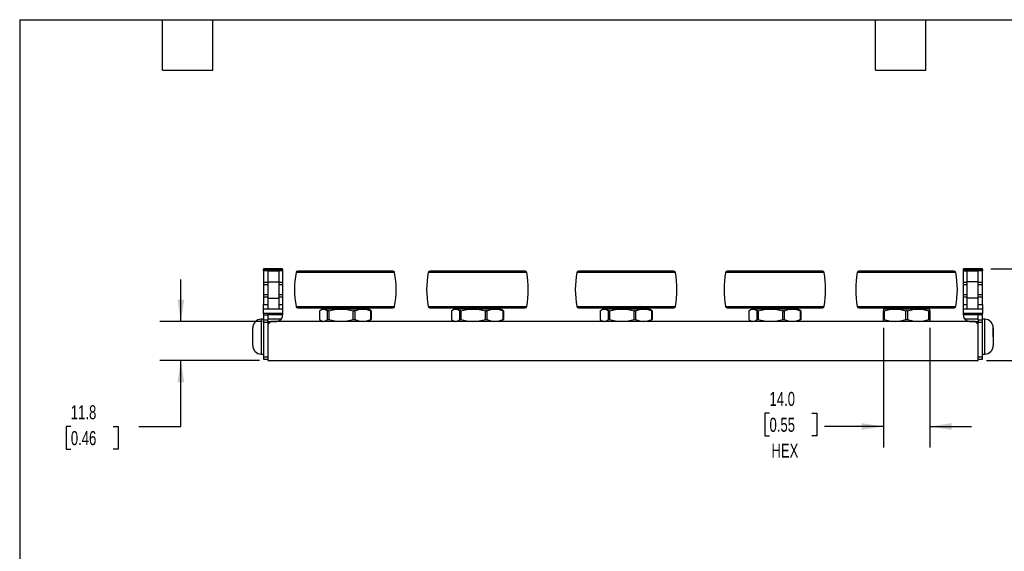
# Model space of a CAD drawing. Header units: millimetres. Extents: x 13 to 546, y 13 to 419.
# Tile 2 of 4: x 13 to 311, y 258 to 419. Entities that reach past the tile are written whole.
import ezdxf

# ---------------------------------------------------------------- set-up
doc = ezdxf.new("R2010")
doc.units = ezdxf.units.MM
doc.header["$LTSCALE"] = 2
doc.layers.add('DIMENSIONS', color=140, linetype='Continuous', lineweight=25)
doc.layers.add('TEXT', color=140, linetype='Continuous', lineweight=25)
doc.styles.add('SLDTEXTSTYLE0', font='TXT', dxfattribs={"width": 0.7})
doc.dimstyles.new('SLDDIMSTYLE2', dxfattribs={"dimtxt": 4.316016, "dimasz": 6.604, "dimexe": 0, "dimexo": 0.0625, "dimgap": 1.079004, "dimtad": 0, "dimtih": 1, "dimtoh": 1, "dimrnd": 1e-09, "dimzin": 4, "dimdsep": 46, "dimtxsty": 'SLDTEXTSTYLE0', "dimsah": 1, "dimcen": 0.09, "dimadec": 0, "dimazin": 1, "dimtfac": 1, "dimtmove": 0, "dimatfit": 0, "dimfxl": 0, "dimfrac": 2, "dimtolj": 1, "dimtzin": 12, "dimarcsym": 0})
doc.dimstyles.new('SLDDIMSTYLE6', dxfattribs={"dimtxt": 4.316016, "dimasz": 6.604, "dimexe": 0, "dimexo": 0.0625, "dimgap": 1.079004, "dimtad": 0, "dimtih": 1, "dimtoh": 1, "dimrnd": 1e-09, "dimzin": 12, "dimdsep": 46, "dimtxsty": 'SLDTEXTSTYLE0', "dimsah": 1, "dimcen": 0.09, "dimadec": 0, "dimazin": 3, "dimtfac": 1, "dimtmove": 0, "dimatfit": 0, "dimfxl": 0, "dimfrac": 2, "dimtolj": 1, "dimtzin": 12, "dimarcsym": 0})

# ---------------------------------------------------------------- blocks, each defined once
blk = doc.blocks.new('_D_9')
at = {"layer": 'DIMENSIONS'}
for p, q in [((61.49, 327.86), (61.49, 340.56)), ((86.23, 327.86), (55.14, 327.86)), ((85.28, 316.08), (55.14, 316.08)), ((61.49, 296.08), (61.49, 316.08)), ((28.18, 296.08), (26.73, 296.08)), ((26.73, 296.08), (26.73, 289.22)), ((41.01, 296.08), (42.46, 296.08)), ((42.46, 296.08), (42.46, 289.22)), ((48.79, 296.08), (61.49, 296.08)), ((26.73, 289.22), (28.18, 289.22)), ((42.46, 289.22), (41.01, 289.22))]:
    blk.add_line(p, q, dxfattribs=at)
for points in [[(61.49, 327.86), (62.51, 334.47), (60.47, 334.47)], [(61.49, 316.08), (60.47, 309.47), (62.51, 309.47)]]:
    blk.add_solid(points, dxfattribs=at)
at = {"layer": 'DIMENSIONS', "char_height": 4.233, "attachment_point": 1, "style": 'SLDTEXTSTYLE0'}
for s, insert in [('11.8', (28.18, 302.5)), ('0.46', (28.18, 294.68))]:
    blk.add_mtext(s, dxfattribs=dict(at, insert=insert))
blk = doc.blocks.new('_D_10')
at = {"layer": 'DIMENSIONS'}
for p, q in [((332.79, 343.76), (332.79, 356.46)), ((306.64, 343.76), (339.14, 343.76)), ((326.38, 330.22), (324.93, 330.22)), ((324.93, 330.22), (324.93, 323.36)), ((339.2, 330.22), (340.65, 330.22)), ((340.65, 330.22), (340.65, 323.36)), ((324.93, 323.36), (326.38, 323.36)), ((340.65, 323.36), (339.2, 323.36)), ((305.37, 316.08), (339.14, 316.08)), ((332.79, 316.08), (332.79, 303.38))]:
    blk.add_line(p, q, dxfattribs=at)
for points in [[(332.79, 343.76), (333.81, 350.37), (331.77, 350.37)], [(332.79, 316.08), (331.77, 309.47), (333.81, 309.47)]]:
    blk.add_solid(points, dxfattribs=at)
at = {"layer": 'DIMENSIONS', "char_height": 4.233, "attachment_point": 1, "style": 'SLDTEXTSTYLE0'}
for s, insert in [('27.7', (326.38, 336.64)), ('1.09', (326.38, 328.82))]:
    blk.add_mtext(s, dxfattribs=dict(at, insert=insert))
blk = doc.blocks.new('_D_11')
at = {"layer": 'DIMENSIONS'}
for p, q in [((274.16, 325.87), (274.16, 289.73)), ((288.16, 325.87), (288.16, 289.73)), ((239.67, 300.12), (238.22, 300.12)), ((238.22, 300.12), (238.22, 293.26)), ((252.5, 300.12), (253.95, 300.12)), ((253.95, 300.12), (253.95, 293.26)), ((274.16, 296.08), (256.36, 296.08)), ((288.16, 296.08), (300.86, 296.08)), ((238.22, 293.26), (239.67, 293.26)), ((253.95, 293.26), (252.5, 293.26))]:
    blk.add_line(p, q, dxfattribs=at)
for points in [[(274.16, 296.08), (267.56, 297.09), (267.56, 295.06)], [(288.16, 296.08), (294.76, 295.06), (294.76, 297.09)]]:
    blk.add_solid(points, dxfattribs=at)
at = {"layer": 'DIMENSIONS', "char_height": 4.233, "attachment_point": 1, "style": 'SLDTEXTSTYLE0'}
for s, insert in [('14.0', (239.67, 306.54)), ('0.55', (239.67, 298.71)), ('HEX', (240.25, 290.89))]:
    blk.add_mtext(s, dxfattribs=dict(at, insert=insert))

msp = doc.modelspace()

# ---------------------------------------------------------------- linework, layer by layer
for p, q in [((92.261, 343.764), (86.546, 343.764)), ((86.546, 343.764), (86.546, 343.519)), ((86.546, 343.519), (92.261, 343.519)), ((86.546, 343.104), (86.546, 343.519)), ((87.816, 343.104), (86.546, 343.104)), ((86.546, 343.104), (86.546, 339.641)), ((87.816, 343.104), (87.816, 339.802)), ((87.816, 343.104), (91.116, 343.104)), ((91.116, 343.104), (91.116, 339.802)), ((92.261, 343.104), (91.116, 343.104)), ((92.261, 343.519), (92.261, 343.764)), ((92.261, 343.519), (92.261, 343.104)), ((92.261, 343.104), (92.261, 339.641)), ((304.097, 343.764), (298.382, 343.764)), ((298.382, 343.519), (298.382, 343.764)), ((298.382, 343.519), (304.097, 343.519)), ((298.382, 343.104), (298.382, 343.519)), ((298.382, 343.104), (299.527, 343.104)), ((298.382, 339.641), (298.382, 343.104)), ((299.527, 339.802), (299.527, 343.104)), ((299.527, 343.104), (302.827, 343.104)), ((302.827, 339.802), (302.827, 343.104)), ((304.097, 343.104), (302.827, 343.104)), ((304.097, 343.519), (304.097, 343.764)), ((304.097, 343.519), (304.097, 343.104)), ((304.097, 339.641), (304.097, 343.104)), ((87.816, 339.802), (91.116, 339.802)), ((87.816, 339.802), (87.816, 334.849)), ((91.116, 339.802), (91.116, 334.849)), ((108.519, 342.632), (96.346, 342.632)), ((126.192, 342.632), (108.519, 342.632)), ((148.499, 342.632), (136.326, 342.632)), ((166.172, 342.632), (148.499, 342.632)), ((193.508, 342.632), (181.335, 342.632)), ((211.181, 342.632), (193.508, 342.632)), ((238.516, 342.632), (226.344, 342.632)), ((256.19, 342.632), (238.516, 342.632)), ((288.62, 342.632), (266.236, 342.632)), ((296.082, 342.632), (288.62, 342.632)), ((302.827, 339.802), (299.527, 339.802)), ((299.527, 334.849), (299.527, 339.802)), ((302.827, 334.849), (302.827, 339.802)), ((87.816, 339.641), (86.546, 339.641)), ((86.546, 339.641), (86.546, 339.048)), ((86.546, 339.048), (87.816, 339.048)), ((86.546, 339.048), (86.546, 335.934)), ((92.261, 339.641), (91.116, 339.641)), ((91.116, 339.048), (92.261, 339.048)), ((92.261, 339.641), (92.261, 339.048)), ((92.261, 339.048), (92.261, 335.934)), ((299.527, 339.641), (298.382, 339.641)), ((298.382, 339.048), (298.382, 339.641)), ((298.382, 339.048), (299.527, 339.048)), ((298.382, 335.934), (298.382, 339.048)), ((304.097, 339.641), (302.827, 339.641)), ((302.827, 339.048), (304.097, 339.048)), ((304.097, 339.048), (304.097, 339.641)), ((304.097, 335.934), (304.097, 339.048)), ((87.816, 335.934), (86.546, 335.934)), ((86.546, 335.934), (86.546, 335.341)), ((86.546, 335.341), (87.816, 335.341)), ((86.546, 335.341), (86.546, 332.941)), ((87.816, 334.849), (91.116, 334.849)), ((87.816, 334.849), (87.816, 331.547)), ((92.261, 335.934), (91.116, 335.934)), ((91.116, 335.341), (92.261, 335.341)), ((91.116, 334.849), (91.116, 331.547)), ((92.261, 335.934), (92.261, 335.341)), ((92.261, 335.341), (92.261, 332.941)), ((299.527, 335.934), (298.382, 335.934)), ((298.382, 335.341), (298.382, 335.934)), ((298.382, 335.341), (299.527, 335.341)), ((298.382, 332.941), (298.382, 335.341)), ((302.827, 334.849), (299.527, 334.849)), ((299.527, 331.547), (299.527, 334.849)), ((304.097, 335.934), (302.827, 335.934)), ((302.827, 335.341), (304.097, 335.341)), ((302.827, 331.547), (302.827, 334.849)), ((304.097, 335.341), (304.097, 335.934)), ((304.097, 332.941), (304.097, 335.341)), ((86.546, 332.941), (87.816, 332.941)), ((86.546, 331.54), (86.546, 332.941)), ((92.261, 331.54), (86.546, 331.54)), ((86.546, 330.226), (86.546, 331.54)), ((91.116, 331.547), (87.816, 331.547)), ((91.116, 332.941), (92.261, 332.941)), ((92.261, 332.941), (92.261, 331.54)), ((92.261, 331.54), (92.261, 330.277)), ((96.346, 332.349), (108.519, 332.349)), ((103.416, 331.049), (103.416, 328.413)), ((104.27, 331.598), (103.84, 331.349)), ((104.667, 331.598), (104.27, 331.598)), ((109.98, 331.598), (104.667, 331.598)), ((106.273, 331.049), (105.918, 331.049)), ((105.918, 328.413), (105.918, 331.049)), ((106.273, 331.049), (106.273, 328.413)), ((106.603, 331.928), (106.603, 331.598)), ((108.519, 332.349), (126.192, 332.349)), ((116.582, 331.598), (109.98, 331.598)), ((113.686, 328.413), (113.686, 331.049)), ((114.127, 331.049), (113.686, 331.049)), ((114.127, 331.049), (114.127, 328.413)), ((115.935, 331.598), (115.935, 331.928)), ((118.268, 331.598), (116.582, 331.598)), ((118.699, 331.349), (118.268, 331.598)), ((119.123, 331.049), (118.689, 331.332)), ((119.037, 328.413), (119.037, 331.049)), ((119.123, 331.049), (119.037, 331.049)), ((119.123, 331.049), (119.123, 328.413)), ((136.326, 332.349), (148.499, 332.349)), ((143.395, 331.049), (143.395, 328.413)), ((144.25, 331.598), (143.82, 331.349)), ((144.647, 331.598), (144.25, 331.598)), ((149.959, 331.598), (144.647, 331.598)), ((146.253, 331.049), (145.898, 331.049)), ((145.898, 328.413), (145.898, 331.049)), ((146.253, 331.049), (146.253, 328.413)), ((146.583, 331.928), (146.583, 331.598)), ((148.499, 332.349), (166.172, 332.349)), ((156.562, 331.598), (149.959, 331.598)), ((153.665, 328.413), (153.665, 331.049)), ((154.106, 331.049), (153.665, 331.049)), ((154.106, 331.049), (154.106, 328.413)), ((155.915, 331.598), (155.915, 331.928)), ((158.248, 331.598), (156.562, 331.598)), ((158.678, 331.349), (158.248, 331.598)), ((159.103, 331.049), (158.668, 331.332)), ((159.017, 328.413), (159.017, 331.049)), ((159.103, 331.049), (159.017, 331.049)), ((159.103, 331.049), (159.103, 328.413)), ((181.335, 332.349), (193.508, 332.349)), ((188.404, 331.049), (188.404, 328.413)), ((189.259, 331.598), (188.828, 331.349)), ((189.655, 331.598), (189.259, 331.598)), ((194.968, 331.598), (189.655, 331.598)), ((191.262, 331.049), (190.907, 331.049)), ((190.907, 328.413), (190.907, 331.049)), ((191.262, 331.049), (191.262, 328.413)), ((191.592, 331.928), (191.592, 331.598)), ((193.508, 332.349), (211.181, 332.349)), ((201.57, 331.598), (194.968, 331.598)), ((198.674, 328.413), (198.674, 331.049)), ((199.115, 331.049), (198.674, 331.049)), ((199.115, 331.049), (199.115, 328.413)), ((200.924, 331.598), (200.924, 331.928)), ((203.257, 331.598), (201.57, 331.598)), ((203.687, 331.349), (203.257, 331.598)), ((204.112, 331.049), (203.677, 331.332)), ((204.025, 328.413), (204.025, 331.049)), ((204.112, 331.049), (204.025, 331.049)), ((204.112, 331.049), (204.112, 328.413)), ((226.344, 332.349), (238.516, 332.349)), ((233.413, 331.049), (233.413, 328.413)), ((234.268, 331.598), (233.837, 331.349)), ((234.664, 331.598), (234.268, 331.598)), ((239.977, 331.598), (234.664, 331.598)), ((236.27, 331.049), (235.916, 331.049)), ((235.916, 328.413), (235.916, 331.049)), ((236.27, 331.049), (236.27, 328.413)), ((236.601, 331.928), (236.601, 331.598)), ((238.516, 332.349), (256.19, 332.349)), ((246.579, 331.598), (239.977, 331.598)), ((243.683, 328.413), (243.683, 331.049)), ((244.124, 331.049), (243.683, 331.049)), ((244.124, 331.049), (244.124, 328.413)), ((245.933, 331.598), (245.933, 331.928)), ((248.266, 331.598), (246.579, 331.598)), ((248.696, 331.349), (248.266, 331.598)), ((249.12, 331.049), (248.686, 331.332)), ((249.034, 328.413), (249.034, 331.049)), ((249.12, 331.049), (249.034, 331.049)), ((249.12, 331.049), (249.12, 328.413)), ((266.236, 332.349), (288.62, 332.349)), ((277.659, 331.598), (274.16, 331.598)), ((274.394, 331.049), (274.16, 331.049)), ((274.16, 328.413), (274.16, 331.049)), ((274.394, 331.049), (274.394, 328.413)), ((276.493, 331.928), (276.493, 331.598)), ((284.658, 331.598), (277.659, 331.598)), ((281.393, 331.049), (280.925, 331.049)), ((280.925, 328.413), (280.925, 331.049)), ((281.393, 331.049), (281.393, 328.413)), ((288.158, 331.598), (284.658, 331.598)), ((285.825, 331.598), (285.825, 331.928)), ((287.924, 328.413), (287.924, 331.049)), ((288.158, 331.049), (287.924, 331.049)), ((288.158, 331.049), (288.158, 328.413)), ((288.62, 332.349), (296.082, 332.349)), ((298.382, 332.941), (299.527, 332.941)), ((298.382, 331.54), (298.382, 332.941)), ((304.097, 331.54), (298.382, 331.54)), ((298.382, 330.277), (298.382, 331.54)), ((302.827, 331.547), (299.527, 331.547)), ((302.827, 332.941), (304.097, 332.941)), ((304.097, 332.941), (304.097, 331.54)), ((304.097, 331.54), (304.097, 330.226)), ((86.546, 328.491), (85.786, 328.491)), ((85.786, 328.491), (85.786, 317.991)), ((87.816, 330.226), (86.546, 330.226)), ((86.546, 330.226), (86.546, 329.896)), ((86.546, 329.896), (87.816, 329.896)), ((86.546, 329.896), (86.546, 328.245)), ((87.816, 328.245), (86.546, 328.245)), ((86.546, 328.245), (86.546, 327.61)), ((92.261, 330.277), (87.816, 330.277)), ((87.816, 330.277), (87.816, 330.226)), ((87.816, 330.226), (87.816, 329.896)), ((87.816, 329.896), (87.816, 328.245)), ((92.261, 329.896), (87.816, 329.896)), ((91.844, 328.499), (87.816, 328.499)), ((87.816, 327.61), (87.816, 328.245)), ((88.769, 327.864), (87.816, 326.912)), ((87.816, 327.864), (90.481, 327.864)), ((301.875, 327.864), (88.769, 327.864)), ((92.261, 330.277), (92.261, 329.896)), ((92.261, 329.644), (92.261, 329.896)), ((103.84, 328.113), (104.27, 327.864)), ((105.918, 328.413), (106.273, 328.413)), ((113.686, 328.413), (114.127, 328.413)), ((118.268, 327.864), (118.699, 328.113)), ((119.123, 328.413), (118.689, 328.13)), ((119.037, 328.413), (119.123, 328.413)), ((143.82, 328.113), (144.25, 327.864)), ((145.898, 328.413), (146.253, 328.413)), ((153.665, 328.413), (154.106, 328.413)), ((158.248, 327.864), (158.678, 328.113)), ((159.103, 328.413), (158.668, 328.13)), ((159.017, 328.413), (159.103, 328.413)), ((188.828, 328.113), (189.259, 327.864)), ((190.907, 328.413), (191.262, 328.413)), ((198.674, 328.413), (199.115, 328.413)), ((203.257, 327.864), (203.687, 328.113)), ((204.112, 328.413), (203.677, 328.13)), ((204.025, 328.413), (204.112, 328.413)), ((233.837, 328.113), (234.268, 327.864)), ((235.916, 328.413), (236.27, 328.413)), ((243.683, 328.413), (244.124, 328.413)), ((248.266, 327.864), (248.696, 328.113)), ((249.12, 328.413), (248.686, 328.13)), ((249.034, 328.413), (249.12, 328.413)), ((274.16, 328.413), (274.394, 328.413)), ((280.925, 328.413), (281.393, 328.413)), ((287.924, 328.413), (288.158, 328.413)), ((302.827, 330.277), (298.382, 330.277)), ((298.382, 329.896), (298.382, 330.277)), ((302.827, 329.896), (298.382, 329.896)), ((298.382, 329.896), (298.382, 329.644)), ((302.827, 328.499), (298.799, 328.499)), ((300.162, 327.864), (302.827, 327.864)), ((302.827, 326.912), (301.875, 327.864)), ((302.827, 330.226), (302.827, 330.277)), ((304.097, 330.226), (302.827, 330.226)), ((302.827, 329.896), (302.827, 330.226)), ((304.097, 329.896), (302.827, 329.896)), ((302.827, 328.245), (302.827, 329.896)), ((304.097, 328.245), (302.827, 328.245)), ((302.827, 328.245), (302.827, 327.61)), ((304.097, 329.896), (304.097, 330.226)), ((304.097, 328.245), (304.097, 329.896)), ((304.857, 328.491), (304.097, 328.491)), ((304.097, 327.61), (304.097, 328.245)), ((304.857, 323.241), (304.857, 328.491)), ((86.546, 327.61), (87.816, 327.61)), ((86.546, 327.61), (86.546, 317.069)), ((87.816, 327.61), (87.816, 326.912)), ((87.816, 326.912), (87.816, 316.079)), ((302.827, 327.61), (304.097, 327.61)), ((302.827, 326.912), (302.827, 327.61)), ((302.827, 316.079), (302.827, 326.912)), ((304.097, 317.069), (304.097, 327.61)), ((304.857, 317.991), (304.857, 323.241)), ((85.786, 317.991), (86.546, 317.991)), ((87.816, 317.069), (86.546, 317.069)), ((86.546, 317.069), (86.546, 316.434)), ((86.546, 316.434), (87.816, 316.434)), ((87.816, 316.079), (302.827, 316.079)), ((304.097, 317.069), (302.827, 317.069)), ((302.827, 316.434), (304.097, 316.434)), ((304.097, 317.991), (304.857, 317.991)), ((304.097, 316.434), (304.097, 317.069))]:
    msp.add_line(p, q)
for centre, radius, start, end in [((96.847, 342.545), 0.508, 90, 170.13053), ((125.692, 342.545), 0.508, 9.86947, 90), ((136.826, 342.545), 0.508, 90, 170.13053), ((165.672, 342.545), 0.508, 9.86947, 90), ((181.835, 342.545), 0.508, 90, 170.13053), ((210.68, 342.545), 0.508, 9.86947, 90), ((226.844, 342.545), 0.508, 90, 170.13053), ((255.689, 342.545), 0.508, 9.86947, 90), ((266.736, 342.545), 0.508, 90, 170.13053), ((295.581, 342.545), 0.508, 9.86947, 90), ((125.9, 337.491), 29.997, 170.13054, 189.86946), ((96.639, 337.491), 29.997, 350.13054, 9.86946), ((165.879, 337.491), 29.997, 170.13054, 189.86946), ((136.619, 337.491), 29.997, 350.13054, 9.86946), ((210.888, 337.491), 29.997, 170.13054, 189.86946), ((181.627, 337.491), 29.997, 350.13054, 9.86946), ((255.897, 337.491), 29.997, 170.13054, 189.86946), ((226.636, 337.491), 29.997, 350.13054, 9.86946), ((295.789, 337.491), 29.997, 170.13054, 189.86946), ((266.528, 337.491), 29.997, 350.13054, 9.86946), ((96.847, 332.436), 0.508, 189.86946, 270), ((125.692, 332.436), 0.508, 270, 350.13054), ((136.826, 332.436), 0.508, 189.86946, 270), ((165.672, 332.436), 0.508, 270, 350.13054), ((181.835, 332.436), 0.508, 189.86946, 270), ((210.68, 332.436), 0.508, 270, 350.13054), ((226.844, 332.436), 0.508, 189.86946, 270), ((255.689, 332.436), 0.508, 270, 350.13054), ((266.736, 332.436), 0.508, 189.86946, 270), ((295.581, 332.436), 0.508, 270, 350.13054), ((85.786, 325.951), 2.54, 90, 180), ((90.481, 329.644), 1.78, 319.96478, 0), ((300.162, 329.644), 1.78, 180, 220.03522), ((304.857, 325.951), 2.54, 0, 90), ((85.786, 320.531), 2.54, 180, 270), ((304.857, 320.531), 2.54, 270, 0)]:
    msp.add_arc(centre, radius, start, end)
for points, knots in [([(108.611, 343.053), (108.039, 343.053), (106.876, 343.053), (105.186, 343.053), (103.678, 343.053), (102.373, 343.053), (100.889, 343.053), (99.603, 343.053), (98.568, 343.053), (97.931, 343.053), (97.435, 343.053), (97.06, 343.053), (96.853, 343.053), (96.87, 343.053), (96.875, 343.053)], [0, 0, 0, 0, 0.0880261, 0.1787823, 0.2721046, 0.3450391, 0.4179999, 0.5668002, 0.6412866, 0.7157999, 0.7887344, 0.8616952, 0.9549941, 1, 1, 1, 1]), ([(125.664, 343.053), (125.669, 343.053), (125.685, 343.053), (125.473, 343.053), (125.048, 343.053), (124.389, 343.053), (123.57, 343.053), (122.653, 343.053), (121.367, 343.053), (119.85, 343.053), (118.157, 343.053), (116.821, 343.053), (115.437, 343.053), (113.889, 343.053), (112.188, 343.053), (110.37, 343.053), (109.191, 343.053), (108.611, 343.053)], [0, 0, 0, 0, 0.03609653, 0.10555371, 0.17499222, 0.24659379, 0.32021503, 0.37775248, 0.43531073, 0.55269821, 0.61145995, 0.67024294, 0.72778039, 0.78533864, 0.85894145, 0.93054748, 1, 1, 1, 1]), ([(148.591, 343.053), (148.019, 343.053), (146.856, 343.053), (145.166, 343.053), (143.658, 343.053), (142.353, 343.053), (140.869, 343.053), (139.583, 343.053), (138.548, 343.053), (137.911, 343.053), (137.414, 343.053), (137.04, 343.053), (136.832, 343.053), (136.849, 343.053), (136.855, 343.053)], [0, 0, 0, 0, 0.0880261, 0.1787823, 0.2721046, 0.3450391, 0.4179999, 0.5668002, 0.6412866, 0.7157999, 0.7887344, 0.8616952, 0.9549941, 1, 1, 1, 1]), ([(165.643, 343.053), (165.649, 343.053), (165.665, 343.053), (165.453, 343.053), (165.028, 343.053), (164.368, 343.053), (163.55, 343.053), (162.633, 343.053), (161.347, 343.053), (159.83, 343.053), (158.136, 343.053), (156.8, 343.053), (155.417, 343.053), (153.869, 343.053), (152.167, 343.053), (150.349, 343.053), (149.171, 343.053), (148.591, 343.053)], [0, 0, 0, 0, 0.0360965, 0.1055537, 0.1749922, 0.2465938, 0.320215, 0.3777525, 0.4353107, 0.5526982, 0.61146, 0.6702429, 0.7277804, 0.7853386, 0.8589415, 0.9305475, 1, 1, 1, 1]), ([(193.6, 343.053), (193.027, 343.053), (191.865, 343.053), (190.174, 343.053), (188.666, 343.053), (187.362, 343.053), (185.877, 343.053), (184.592, 343.053), (183.556, 343.053), (182.92, 343.053), (182.423, 343.053), (182.049, 343.053), (181.841, 343.053), (181.858, 343.053), (181.864, 343.053)], [0, 0, 0, 0, 0.0880261, 0.1787823, 0.2721046, 0.3450391, 0.4179999, 0.5668002, 0.6412866, 0.7157999, 0.7887344, 0.8616952, 0.9549941, 1, 1, 1, 1]), ([(210.652, 343.053), (210.657, 343.053), (210.673, 343.053), (210.461, 343.053), (210.036, 343.053), (209.377, 343.053), (208.559, 343.053), (207.641, 343.053), (206.355, 343.053), (204.839, 343.053), (203.145, 343.053), (201.809, 343.053), (200.426, 343.053), (198.877, 343.053), (197.176, 343.053), (195.358, 343.053), (194.18, 343.053), (193.6, 343.053)], [0, 0, 0, 0, 0.0360965, 0.1055537, 0.1749922, 0.2465938, 0.320215, 0.3777525, 0.4353107, 0.5526982, 0.61146, 0.6702429, 0.7277804, 0.7853386, 0.8589415, 0.9305475, 1, 1, 1, 1]), ([(238.609, 343.053), (238.036, 343.053), (236.874, 343.053), (235.183, 343.053), (233.675, 343.053), (232.371, 343.053), (230.886, 343.053), (229.6, 343.053), (228.565, 343.053), (227.929, 343.053), (227.432, 343.053), (227.057, 343.053), (226.85, 343.053), (226.867, 343.053), (226.872, 343.053)], [0, 0, 0, 0, 0.0880261, 0.1787823, 0.2721046, 0.3450391, 0.4179999, 0.5668002, 0.6412866, 0.7157999, 0.7887344, 0.8616952, 0.9549941, 1, 1, 1, 1]), ([(255.661, 343.053), (255.666, 343.053), (255.682, 343.053), (255.47, 343.053), (255.045, 343.053), (254.386, 343.053), (253.567, 343.053), (252.65, 343.053), (251.364, 343.053), (249.847, 343.053), (248.154, 343.053), (246.818, 343.053), (245.434, 343.053), (243.886, 343.053), (242.185, 343.053), (240.367, 343.053), (239.189, 343.053), (238.609, 343.053)], [0, 0, 0, 0, 0.0360965, 0.1055537, 0.1749922, 0.2465938, 0.320215, 0.3777525, 0.4353107, 0.5526982, 0.61146, 0.6702429, 0.7277804, 0.7853386, 0.8589415, 0.9305475, 1, 1, 1, 1]), ([(288.37, 343.053), (287.852, 343.053), (286.8, 343.053), (285.081, 343.053), (283.405, 343.053), (281.817, 343.053), (279.854, 343.053), (277.89, 343.053), (276.002, 343.053), (274.649, 343.053), (273.372, 343.053), (272.074, 343.053), (270.801, 343.053), (269.62, 343.053), (268.637, 343.053), (267.843, 343.053), (267.237, 343.053), (266.887, 343.053), (266.737, 343.053), (266.75, 343.053), (266.754, 343.053)], [0, 0, 0, 0, 0.0582269, 0.1182596, 0.1799897, 0.2282338, 0.2764954, 0.3749228, 0.4241934, 0.4734819, 0.5217261, 0.5699877, 0.6317023, 0.6917388, 0.7499774, 0.8082004, 0.868237, 0.9299671, 0.9782113, 1, 1, 1, 1]), ([(295.563, 343.053), (295.565, 343.053), (295.576, 343.053), (295.262, 343.053), (294.657, 343.053), (294.056, 343.053), (293.328, 343.053), (292.402, 343.053), (291.25, 343.053), (289.878, 343.053), (288.868, 343.053), (288.37, 343.053)], [0, 0, 0, 0, 0.0529505, 0.2498229, 0.3483732, 0.4469591, 0.5434561, 0.639988, 0.7634284, 0.8835201, 1, 1, 1, 1]), ([(96.875, 331.928), (96.87, 331.928), (96.852, 331.928), (97.06, 331.928), (97.435, 331.928), (98.098, 331.928), (99.045, 331.928), (100.249, 331.928), (101.263, 331.928), (102.373, 331.928), (103.678, 331.928), (105.186, 331.928), (106.876, 331.928), (108.039, 331.928), (108.611, 331.928)], [0, 0, 0, 0, 0.04498254, 0.1383048, 0.21123925, 0.28420007, 0.43300041, 0.50748677, 0.58200006, 0.65493451, 0.72789534, 0.82119423, 0.91196201, 1, 1, 1, 1]), ([(108.611, 331.928), (109.191, 331.928), (110.369, 331.928), (112.188, 331.928), (113.889, 331.928), (115.437, 331.928), (117.287, 331.928), (119.035, 331.928), (120.613, 331.928), (121.691, 331.928), (122.653, 331.928), (123.57, 331.928), (124.389, 331.928), (125.048, 331.928), (125.473, 331.928), (125.685, 331.928), (125.669, 331.928), (125.664, 331.928)], [0, 0, 0, 0, 0.0694432, 0.1410401, 0.2146613, 0.2721988, 0.329757, 0.4471445, 0.5059063, 0.5646892, 0.6222267, 0.679785, 0.7533878, 0.8249891, 0.8944463, 0.9638848, 1, 1, 1, 1]), ([(136.855, 331.928), (136.849, 331.928), (136.832, 331.928), (137.04, 331.928), (137.414, 331.928), (138.078, 331.928), (139.024, 331.928), (140.228, 331.928), (141.242, 331.928), (142.353, 331.928), (143.657, 331.928), (145.165, 331.928), (146.856, 331.928), (148.019, 331.928), (148.591, 331.928)], [0, 0, 0, 0, 0.0449825, 0.1383048, 0.2112393, 0.2842001, 0.4330004, 0.5074868, 0.5820001, 0.6549345, 0.7278953, 0.8211942, 0.911962, 1, 1, 1, 1]), ([(148.591, 331.928), (149.171, 331.928), (150.349, 331.928), (152.167, 331.928), (153.868, 331.928), (155.417, 331.928), (157.266, 331.928), (159.014, 331.928), (160.592, 331.928), (161.67, 331.928), (162.633, 331.928), (163.55, 331.928), (164.368, 331.928), (165.028, 331.928), (165.453, 331.928), (165.665, 331.928), (165.649, 331.928), (165.643, 331.928)], [0, 0, 0, 0, 0.0694432, 0.1410401, 0.2146613, 0.2721988, 0.329757, 0.4471445, 0.5059063, 0.5646892, 0.6222267, 0.679785, 0.7533878, 0.8249891, 0.8944463, 0.9638848, 1, 1, 1, 1]), ([(181.864, 331.928), (181.858, 331.928), (181.841, 331.928), (182.049, 331.928), (182.423, 331.928), (183.086, 331.928), (184.033, 331.928), (185.237, 331.928), (186.251, 331.928), (187.362, 331.928), (188.666, 331.928), (190.174, 331.928), (191.865, 331.928), (193.027, 331.928), (193.6, 331.928)], [0, 0, 0, 0, 0.0449825, 0.1383048, 0.2112393, 0.2842001, 0.4330004, 0.5074868, 0.5820001, 0.6549345, 0.7278953, 0.8211942, 0.911962, 1, 1, 1, 1]), ([(193.6, 331.928), (194.18, 331.928), (195.358, 331.928), (197.176, 331.928), (198.877, 331.928), (200.426, 331.928), (202.275, 331.928), (204.023, 331.928), (205.601, 331.928), (206.679, 331.928), (207.641, 331.928), (208.558, 331.928), (209.377, 331.928), (210.036, 331.928), (210.461, 331.928), (210.673, 331.928), (210.657, 331.928), (210.652, 331.928)], [0, 0, 0, 0, 0.0694432, 0.1410401, 0.2146613, 0.2721988, 0.329757, 0.4471445, 0.5059063, 0.5646892, 0.6222267, 0.679785, 0.7533878, 0.8249891, 0.8944463, 0.9638848, 1, 1, 1, 1]), ([(226.872, 331.928), (226.867, 331.928), (226.85, 331.928), (227.057, 331.928), (227.432, 331.928), (228.095, 331.928), (229.042, 331.928), (230.246, 331.928), (231.26, 331.928), (232.37, 331.928), (233.675, 331.928), (235.183, 331.928), (236.873, 331.928), (238.036, 331.928), (238.609, 331.928)], [0, 0, 0, 0, 0.0449825, 0.1383048, 0.2112393, 0.2842001, 0.4330004, 0.5074868, 0.5820001, 0.6549345, 0.7278953, 0.8211942, 0.911962, 1, 1, 1, 1]), ([(238.609, 331.928), (239.189, 331.928), (240.367, 331.928), (242.185, 331.928), (243.886, 331.928), (245.434, 331.928), (247.284, 331.928), (249.032, 331.928), (250.61, 331.928), (251.688, 331.928), (252.65, 331.928), (253.567, 331.928), (254.386, 331.928), (255.045, 331.928), (255.47, 331.928), (255.682, 331.928), (255.666, 331.928), (255.661, 331.928)], [0, 0, 0, 0, 0.0694432, 0.1410401, 0.2146613, 0.2721988, 0.329757, 0.4471445, 0.5059063, 0.5646892, 0.6222267, 0.679785, 0.7533878, 0.8249891, 0.8944463, 0.9638848, 1, 1, 1, 1]), ([(266.754, 331.928), (266.75, 331.928), (266.737, 331.928), (266.887, 331.928), (267.237, 331.928), (267.843, 331.928), (268.637, 331.928), (269.62, 331.928), (270.801, 331.928), (272.074, 331.928), (273.372, 331.928), (275.078, 331.928), (276.935, 331.928), (278.876, 331.928), (280.348, 331.928), (281.817, 331.928), (283.405, 331.928), (285.081, 331.928), (286.8, 331.928), (287.852, 331.928), (288.37, 331.928)], [0, 0, 0, 0, 0.02177127, 0.07003285, 0.13174751, 0.19178396, 0.25002258, 0.30824554, 0.3682822, 0.43001231, 0.47825644, 0.52651802, 0.62494535, 0.67421603, 0.72350453, 0.77174866, 0.82001024, 0.8817249, 0.94176529, 1, 1, 1, 1]), ([(288.37, 331.928), (288.867, 331.928), (289.878, 331.928), (291.25, 331.928), (292.402, 331.928), (293.328, 331.928), (294.301, 331.928), (295.014, 331.928), (295.421, 331.928), (295.574, 331.928), (295.566, 331.928), (295.563, 331.928)], [0, 0, 0, 0, 0.1164643, 0.2365406, 0.360012, 0.456509, 0.5530408, 0.7499133, 0.8484636, 0.9470495, 1, 1, 1, 1]), ([(91.844, 328.499), (91.752, 328.39), (91.648, 328.294), (91.431, 328.133), (91.317, 328.068), (91.082, 327.964), (90.964, 327.927), (90.725, 327.877), (90.603, 327.864), (90.481, 327.864)], [0, 0, 0, 0, 0.25, 0.25, 0.5, 0.5, 0.75, 0.75, 1, 1, 1, 1]), ([(300.162, 327.864), (299.921, 327.864), (299.676, 327.913), (299.327, 328.068), (299.212, 328.133), (298.994, 328.294), (298.89, 328.391), (298.799, 328.499)], [0, 0, 0, 0, 0.5, 0.5, 0.75, 0.75, 1, 1, 1, 1]), ([(83.246, 320.531), (83.246, 320.531), (83.246, 321.746), (83.246, 324.737), (83.246, 325.951), (83.246, 325.951)], [0, 0, 0, 0, 0.5, 0.5, 1, 1, 1, 1]), ([(307.397, 323.241), (307.397, 323.96), (307.397, 324.649), (307.397, 325.666), (307.397, 325.951), (307.397, 325.951), (307.397, 325.666), (307.397, 324.649), (307.397, 323.96), (307.397, 322.523), (307.397, 321.833), (307.397, 320.817), (307.397, 320.531), (307.397, 320.531)], [0, 0, 0, 0, 0.1666667, 0.1666667, 0.3333333, 0.3333333, 0.5, 0.5, 0.6666667, 0.6666667, 0.8333333, 0.8333333, 1, 1, 1, 1])]:
    msp.add_open_spline(points, degree=3, knots=knots)
for points in [[(103.416, 331.049), (103.825, 331.387), (104.241, 331.598), (104.667, 331.598)], [(104.667, 331.598), (105.093, 331.598), (105.509, 331.387), (105.918, 331.049)], [(106.273, 331.049), (107.486, 331.387), (108.718, 331.598), (109.98, 331.598)], [(109.98, 331.598), (111.241, 331.598), (112.473, 331.387), (113.686, 331.049)], [(114.127, 331.049), (114.931, 331.387), (115.746, 331.598), (116.582, 331.598)], [(116.582, 331.598), (117.418, 331.598), (118.233, 331.387), (119.037, 331.049)], [(143.395, 331.049), (143.805, 331.387), (144.221, 331.598), (144.647, 331.598)], [(144.647, 331.598), (145.073, 331.598), (145.488, 331.387), (145.898, 331.049)], [(146.253, 331.049), (147.466, 331.387), (148.697, 331.598), (149.959, 331.598)], [(149.959, 331.598), (151.221, 331.598), (152.452, 331.387), (153.665, 331.049)], [(154.106, 331.049), (154.91, 331.387), (155.726, 331.598), (156.562, 331.598)], [(156.562, 331.598), (157.397, 331.598), (158.213, 331.387), (159.017, 331.049)], [(188.404, 331.049), (188.814, 331.387), (189.229, 331.598), (189.655, 331.598)], [(189.655, 331.598), (190.081, 331.598), (190.497, 331.387), (190.907, 331.049)], [(191.262, 331.049), (192.475, 331.387), (193.706, 331.598), (194.968, 331.598)], [(194.968, 331.598), (196.23, 331.598), (197.461, 331.387), (198.674, 331.049)], [(199.115, 331.049), (199.919, 331.387), (200.735, 331.598), (201.57, 331.598)], [(201.57, 331.598), (202.406, 331.598), (203.222, 331.387), (204.025, 331.049)], [(233.413, 331.049), (233.822, 331.387), (234.238, 331.598), (234.664, 331.598)], [(234.664, 331.598), (235.09, 331.598), (235.506, 331.387), (235.916, 331.049)], [(236.27, 331.049), (237.484, 331.387), (238.715, 331.598), (239.977, 331.598)], [(239.977, 331.598), (241.238, 331.598), (242.47, 331.387), (243.683, 331.049)], [(244.124, 331.049), (244.928, 331.387), (245.743, 331.598), (246.579, 331.598)], [(246.579, 331.598), (247.415, 331.598), (248.23, 331.387), (249.034, 331.049)], [(274.16, 331.598), (274.16, 331.598), (274.16, 331.387), (274.16, 331.049)], [(274.394, 331.049), (275.463, 331.387), (276.548, 331.598), (277.659, 331.598)], [(277.659, 331.598), (278.771, 331.598), (279.856, 331.387), (280.925, 331.049)], [(281.393, 331.049), (282.462, 331.387), (283.547, 331.598), (284.658, 331.598)], [(284.658, 331.598), (285.77, 331.598), (286.855, 331.387), (287.924, 331.049)], [(288.158, 331.049), (288.158, 331.387), (288.158, 331.598), (288.158, 331.598)], [(103.416, 328.413), (103.825, 328.075), (104.241, 327.864), (104.667, 327.864)], [(104.667, 327.864), (105.093, 327.864), (105.509, 328.075), (105.918, 328.413)], [(106.273, 328.413), (107.486, 328.075), (108.718, 327.864), (109.98, 327.864)], [(109.98, 327.864), (111.241, 327.864), (112.473, 328.075), (113.686, 328.413)], [(114.127, 328.413), (114.931, 328.075), (115.746, 327.864), (116.582, 327.864)], [(116.582, 327.864), (117.418, 327.864), (118.233, 328.075), (119.037, 328.413)], [(143.395, 328.413), (143.805, 328.075), (144.221, 327.864), (144.647, 327.864)], [(144.647, 327.864), (145.073, 327.864), (145.488, 328.075), (145.898, 328.413)], [(146.253, 328.413), (147.466, 328.075), (148.697, 327.864), (149.959, 327.864)], [(149.959, 327.864), (151.221, 327.864), (152.452, 328.075), (153.665, 328.413)], [(154.106, 328.413), (154.91, 328.075), (155.726, 327.864), (156.562, 327.864)], [(156.562, 327.864), (157.397, 327.864), (158.213, 328.075), (159.017, 328.413)], [(188.404, 328.413), (188.814, 328.075), (189.229, 327.864), (189.655, 327.864)], [(189.655, 327.864), (190.081, 327.864), (190.497, 328.075), (190.907, 328.413)], [(191.262, 328.413), (192.475, 328.075), (193.706, 327.864), (194.968, 327.864)], [(194.968, 327.864), (196.23, 327.864), (197.461, 328.075), (198.674, 328.413)], [(199.115, 328.413), (199.919, 328.075), (200.735, 327.864), (201.57, 327.864)], [(201.57, 327.864), (202.406, 327.864), (203.222, 328.075), (204.025, 328.413)], [(233.413, 328.413), (233.822, 328.075), (234.238, 327.864), (234.664, 327.864)], [(234.664, 327.864), (235.09, 327.864), (235.506, 328.075), (235.916, 328.413)], [(236.27, 328.413), (237.484, 328.075), (238.715, 327.864), (239.977, 327.864)], [(239.977, 327.864), (241.238, 327.864), (242.47, 328.075), (243.683, 328.413)], [(244.124, 328.413), (244.928, 328.075), (245.743, 327.864), (246.579, 327.864)], [(246.579, 327.864), (247.415, 327.864), (248.23, 328.075), (249.034, 328.413)], [(274.16, 327.864), (274.16, 327.864), (274.16, 328.075), (274.16, 328.413)], [(274.394, 328.413), (275.463, 328.075), (276.548, 327.864), (277.659, 327.864)], [(277.659, 327.864), (278.771, 327.864), (279.856, 328.075), (280.925, 328.413)], [(281.393, 328.413), (282.462, 328.075), (283.547, 327.864), (284.658, 327.864)], [(284.658, 327.864), (285.77, 327.864), (286.855, 328.075), (287.924, 328.413)], [(288.158, 328.413), (288.158, 328.075), (288.158, 327.864), (288.158, 327.864)]]:
    msp.add_open_spline(points, degree=3)
at = {"layer": 'TEXT'}
for p, q in [((12.7, 419.1), (546.1, 419.1)), ((12.7, 419.1), (12.7, 12.7)), ((55.88, 403.86), (55.88, 419.1)), ((71.12, 403.86), (71.12, 419.1)), ((271.78, 403.86), (271.78, 419.1)), ((287.02, 403.86), (287.02, 419.1)), ((55.88, 403.86), (71.12, 403.86)), ((271.78, 403.86), (287.02, 403.86))]:
    msp.add_line(p, q, dxfattribs=at)

# ---------------------------------------------------------------- dimensions: what is measured, and where the dimension line sits
at = {"layer": 'DIMENSIONS'}
for base, p1, p2, picture, middle in [((332.7891, 343.7644), (302.8273, 316.0786), (304.0973, 343.7644), '_D_10', (332.7891, 330.2208)), ((61.4894, 327.8642), (87.8163, 316.0786), (88.7688, 327.8642), '_D_9', (61.4894, 296.0786))]:
    dim = msp.add_linear_dim(base=base, p1=p1, p2=p2, angle=90, dimstyle='SLDDIMSTYLE6', dxfattribs=at)
    dim.commit()
    dim.dimension.update_dxf_attribs({"geometry": picture, "text_midpoint": middle, "dimtype": 160})
dim = msp.add_linear_dim(base=(274.16, 296.079), p1=(288.158, 328.413), p2=(274.16, 328.413), text='<>\\PHEX', dimstyle='SLDDIMSTYLE2', dxfattribs=at)
dim.commit()
dim.dimension.update_dxf_attribs({"geometry": '_D_11', "text_midpoint": (246.083, 296.079), "dimtype": 160})

doc.saveas('drawing.dxf')
